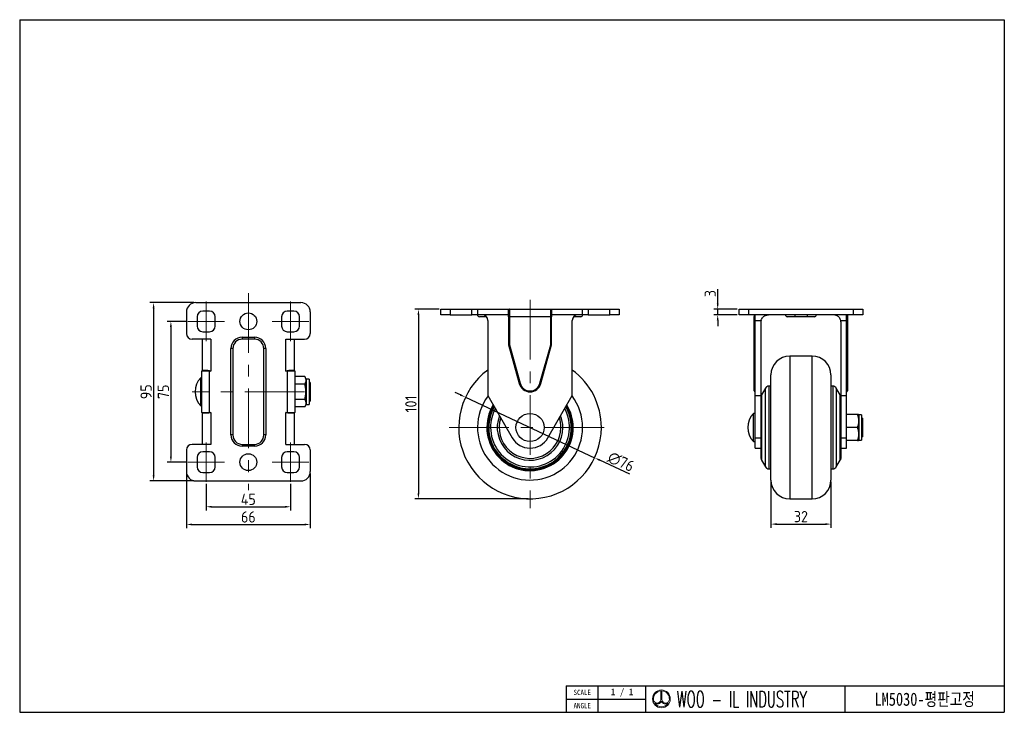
# Model space of a CAD drawing. Header units: millimetres. Extents: x 5086 to 5611, y -788 to -419.
import ezdxf
from ezdxf.enums import TextEntityAlignment as Align

# ---------------------------------------------------------------- set-up
doc = ezdxf.new("R2010")
doc.units = ezdxf.units.MM
doc.header["$LTSCALE"] = 0.5
doc.header["$PDMODE"] = 3
doc.linetypes.add('CENTERX2', pattern=[101.6, 63.5, -12.7, 12.7, -12.7])
for name, color, linetype, lineweight in [('문자선', 2, 'Continuous', 15), ('외형선', 3, 'Continuous', 30), ('중심선', 1, 'CENTERX2', 15), ('치수선', 1, 'Continuous', 15)]:
    doc.layers.add(name, color=color, linetype=linetype, lineweight=lineweight)
doc.styles.add('ROMAND', font='romand')
doc.styles.get("Standard").update_dxf_attribs({"font": 'isocp.shx', "bigfont": 'whgtxt.shx'})
doc.styles.add('STYLE1', font='txt')
doc.dimstyles.new('김형준', dxfattribs={"dimtxt": 6, "dimasz": 3, "dimexe": 2, "dimexo": 1, "dimgap": 1, "dimtad": 1, "dimdsep": 46, "dimtxsty": 'Standard', "dimcen": 0, "dimclrd": 1, "dimclre": 1, "dimclrt": 2, "dimadec": 0, "dimazin": 0, "dimtfac": 1, "dimtmove": 0, "dimatfit": 3, "dimfxl": 0, "dimarcsym": 0})

# ---------------------------------------------------------------- blocks, each defined once
blk = doc.blocks.new('*D111')
at = {"layer": 'Defpoints', "color": 0}
for p in [(5175.59, -579.48), (5166.62, -654.48), (5175.59, -654.48)]:
    blk.add_point(p, dxfattribs=at)
at = {"layer": '치수선', "color": 1, "lineweight": -2}
for p, q in [((5174.59, -579.48), (5164.62, -579.48)), ((5166.62, -582.48), (5166.62, -651.48)), ((5174.59, -654.48), (5164.62, -654.48))]:
    blk.add_line(p, q, dxfattribs=at)
at = {"layer": '치수선', "color": 1}
for points in [[(5166.12, -582.48), (5167.12, -582.48), (5166.62, -579.48)], [(5166.12, -651.48), (5167.12, -651.48), (5166.62, -654.48)]]:
    blk.add_solid(points, dxfattribs=at)
at = {"layer": '치수선', "color": 2, "insert": (5162.62, -616.98), "char_height": 6, "attachment_point": 5, "rotation": 90}
blk.add_mtext('75', dxfattribs=at)
blk = doc.blocks.new('*D112')
at = {"layer": 'Defpoints', "color": 0}
for p in [(5179.89, -569.48), (5157.41, -664.48), (5179.89, -664.48)]:
    blk.add_point(p, dxfattribs=at)
at = {"layer": '치수선', "color": 1, "lineweight": -2}
for p, q in [((5178.89, -569.48), (5155.41, -569.48)), ((5157.41, -572.48), (5157.41, -661.48)), ((5178.89, -664.48), (5155.41, -664.48))]:
    blk.add_line(p, q, dxfattribs=at)
at = {"layer": '치수선', "color": 1}
for points in [[(5156.91, -572.48), (5157.91, -572.48), (5157.41, -569.48)], [(5156.91, -661.48), (5157.91, -661.48), (5157.41, -664.48)]]:
    blk.add_solid(points, dxfattribs=at)
at = {"layer": '치수선', "color": 2, "insert": (5153.41, -616.98), "char_height": 6, "attachment_point": 5, "rotation": 90}
blk.add_mtext('95', dxfattribs=at)
blk = doc.blocks.new('*D113')
at = {"layer": 'Defpoints', "color": 0}
for p in [(5185.39, -664.98), (5230.39, -664.98), (5230.39, -678.24)]:
    blk.add_point(p, dxfattribs=at)
at = {"layer": '치수선', "color": 1, "lineweight": -2}
for p, q in [((5185.39, -665.98), (5185.39, -680.24)), ((5230.39, -665.98), (5230.39, -680.24)), ((5188.39, -678.24), (5227.39, -678.24))]:
    blk.add_line(p, q, dxfattribs=at)
at = {"layer": '치수선', "color": 1}
for points in [[(5188.39, -677.74), (5188.39, -678.74), (5185.39, -678.24)], [(5227.39, -677.74), (5227.39, -678.74), (5230.39, -678.24)]]:
    blk.add_solid(points, dxfattribs=at)
at = {"layer": '치수선', "color": 2, "insert": (5207.89, -674.24), "char_height": 6, "attachment_point": 5}
blk.add_mtext('45', dxfattribs=at)
blk = doc.blocks.new('*D114')
at = {"layer": 'Defpoints', "color": 0}
for p in [(5174.89, -659.48), (5240.89, -659.48), (5240.89, -687.67)]:
    blk.add_point(p, dxfattribs=at)
at = {"layer": '치수선', "color": 1, "lineweight": -2}
for p, q in [((5174.89, -660.48), (5174.89, -689.67)), ((5240.89, -660.48), (5240.89, -689.67)), ((5177.89, -687.67), (5237.89, -687.67))]:
    blk.add_line(p, q, dxfattribs=at)
at = {"layer": '치수선', "color": 1}
for points in [[(5177.89, -687.17), (5177.89, -688.17), (5174.89, -687.67)], [(5237.89, -687.17), (5237.89, -688.17), (5240.89, -687.67)]]:
    blk.add_solid(points, dxfattribs=at)
at = {"layer": '치수선', "color": 2, "insert": (5207.89, -683.67), "char_height": 6, "attachment_point": 5}
blk.add_mtext('66', dxfattribs=at)
blk = doc.blocks.new('*D115')
at = {"layer": 'Defpoints', "color": 0}
for p in [(5323.56, -619.89), (5392.38, -652.13)]:
    blk.add_point(p, dxfattribs=at)
at = {"layer": '치수선', "color": 1, "lineweight": -2}
for p, q in [((5320.84, -618.62), (5318.13, -617.35)), ((5323.56, -619.89), (5392.38, -652.13)), ((5411.19, -660.94), (5395.1, -653.41))]:
    blk.add_line(p, q, dxfattribs=at)
at = {"layer": '치수선', "color": 1}
for points in [[(5321.06, -618.17), (5320.63, -619.07), (5323.56, -619.89)], [(5395.31, -652.95), (5394.89, -653.86), (5392.38, -652.13)]]:
    blk.add_solid(points, dxfattribs=at)
at = {"layer": '치수선', "color": 2, "insert": (5406.41, -654.29), "char_height": 6, "attachment_point": 5, "rotation": 334.8987}
blk.add_mtext('∅76', dxfattribs=at)
blk = doc.blocks.new('*D116')
at = {"layer": 'Defpoints', "color": 0}
for p in [(5310.47, -573.01), (5298.51, -674.01), (5357.97, -674.01)]:
    blk.add_point(p, dxfattribs=at)
at = {"layer": '치수선', "color": 1, "lineweight": -2}
for p, q in [((5309.47, -573.01), (5296.51, -573.01)), ((5298.51, -576.01), (5298.51, -671.01)), ((5356.97, -674.01), (5296.51, -674.01))]:
    blk.add_line(p, q, dxfattribs=at)
at = {"layer": '치수선', "color": 1}
for points in [[(5298.01, -576.01), (5299.01, -576.01), (5298.51, -573.01)], [(5298.01, -671.01), (5299.01, -671.01), (5298.51, -674.01)]]:
    blk.add_solid(points, dxfattribs=at)
at = {"layer": '치수선', "color": 2, "insert": (5294.51, -623.51), "char_height": 6, "attachment_point": 5, "rotation": 90}
blk.add_mtext('101', dxfattribs=at)
blk = doc.blocks.new('*D117')
at = {"layer": 'Defpoints', "color": 0}
for p in [(5486.31, -664.01), (5518.31, -664.01), (5518.31, -687.47)]:
    blk.add_point(p, dxfattribs=at)
at = {"layer": '치수선', "color": 1, "lineweight": -2}
for p, q in [((5486.31, -665.01), (5486.31, -689.47)), ((5518.31, -665.01), (5518.31, -689.47)), ((5489.31, -687.47), (5515.31, -687.47))]:
    blk.add_line(p, q, dxfattribs=at)
at = {"layer": '치수선', "color": 1}
for points in [[(5489.31, -686.97), (5489.31, -687.97), (5486.31, -687.47)], [(5515.31, -686.97), (5515.31, -687.97), (5518.31, -687.47)]]:
    blk.add_solid(points, dxfattribs=at)
at = {"layer": '치수선', "color": 2, "insert": (5502.31, -683.47), "char_height": 6, "attachment_point": 5}
blk.add_mtext('32', dxfattribs=at)
blk = doc.blocks.new('*D118')
at = {"layer": 'Defpoints', "color": 0}
for p in [(5457.96, -573.01), (5469.31, -573.01), (5469.31, -576.01)]:
    blk.add_point(p, dxfattribs=at)
at = {"layer": '치수선', "color": 1, "lineweight": -2}
for p, q in [((5457.96, -570.01), (5457.96, -562.36)), ((5468.31, -573.01), (5455.96, -573.01)), ((5468.31, -576.01), (5455.96, -576.01)), ((5457.96, -576.01), (5457.96, -573.01)), ((5457.96, -579.01), (5457.96, -582.01))]:
    blk.add_line(p, q, dxfattribs=at)
at = {"layer": '치수선', "color": 1}
for points in [[(5457.46, -570.01), (5458.46, -570.01), (5457.96, -573.01)], [(5457.46, -579.01), (5458.46, -579.01), (5457.96, -576.01)]]:
    blk.add_solid(points, dxfattribs=at)
at = {"layer": '치수선', "color": 2, "insert": (5453.96, -564.69), "char_height": 6, "attachment_point": 5, "rotation": 90}
blk.add_mtext('3', dxfattribs=at)

msp = doc.modelspace()

# ---------------------------------------------------------------- linework, layer by layer
at = {"layer": '문자선'}
for p, q in [((5427.671, -776.347), (5427.671, -781.131)), ((5428.271, -776.347), (5428.271, -781.131))]:
    msp.add_line(p, q, dxfattribs=at)
msp.add_circle((5427.971, -780.573), 4.737, dxfattribs=at)
for centre, radius, start, end in [((5427.971, -780.573), 4.237, 94.06022, 186.47617), ((5427.971, -780.573), 4.237, 354.42923, 85.93978), ((5425.722, -780.81), 1.975, 186.99448, 350.66332), ((5430.22, -780.81), 1.975, 189.33668, 354.94755), ((5425.722, -780.81), 2.475, 239.21397, 335.31719), ((5427.971, -780.573), 4.237, 213.91245, 326.08755), ((5430.22, -780.81), 2.475, 204.68281, 300.78603)]:
    msp.add_arc(centre, radius, start, end, dxfattribs=at)
at = {"layer": '외형선'}
for p, q in [((5086.06, -418.792), (5610.66, -418.792)), ((5086.06, -418.792), (5086.06, -787.721)), ((5086.06, -418.792), (5086.06, -787.721)), ((5610.66, -418.792), (5610.66, -787.721)), ((5179.886, -569.484), (5235.886, -569.484)), ((5174.886, -574.484), (5174.886, -585.984)), ((5180.586, -576.984), (5180.586, -581.984)), ((5187.186, -573.984), (5183.586, -573.984)), ((5190.186, -581.984), (5190.186, -576.984)), ((5225.586, -576.984), (5225.586, -581.984)), ((5232.186, -573.984), (5228.586, -573.984)), ((5235.186, -581.984), (5235.186, -576.984)), ((5240.886, -574.484), (5240.886, -585.984)), ((5310.471, -576.013), (5310.471, -573.013)), ((5310.471, -573.013), (5315.471, -573.013)), ((5315.471, -576.013), (5310.471, -576.013)), ((5315.471, -573.013), (5315.471, -576.013)), ((5315.471, -573.013), (5326.971, -573.013)), ((5315.471, -576.013), (5326.971, -576.013)), ((5326.971, -576.013), (5326.971, -573.013)), ((5326.971, -573.013), (5329.971, -573.013)), ((5329.971, -576.013), (5326.971, -576.013)), ((5329.971, -573.013), (5329.971, -576.013)), ((5329.971, -573.013), (5346.971, -573.013)), ((5346.56, -576.013), (5329.971, -576.013)), ((5334.689, -577.013), (5330.971, -577.013)), ((5346.471, -577.013), (5346.471, -592.013)), ((5346.471, -577.013), (5346.971, -577.013)), ((5346.971, -573.013), (5346.971, -577.013)), ((5346.971, -573.013), (5368.971, -573.013)), ((5346.971, -577.013), (5346.971, -591.945)), ((5368.971, -577.013), (5346.971, -577.013)), ((5368.971, -577.013), (5368.971, -573.013)), ((5368.971, -573.013), (5385.971, -573.013)), ((5368.971, -591.945), (5368.971, -577.013)), ((5369.471, -577.013), (5368.971, -577.013)), ((5385.971, -576.013), (5369.382, -576.013)), ((5369.471, -592.013), (5369.471, -577.013)), ((5384.971, -577.013), (5381.235, -577.013)), ((5385.971, -576.013), (5385.971, -573.013)), ((5385.971, -573.013), (5388.971, -573.013)), ((5388.971, -576.013), (5385.971, -576.013)), ((5388.971, -573.013), (5388.971, -576.013)), ((5388.971, -573.013), (5400.471, -573.013)), ((5388.971, -576.013), (5400.471, -576.013)), ((5400.471, -576.013), (5400.471, -573.013)), ((5400.471, -573.013), (5405.471, -573.013)), ((5405.471, -576.013), (5400.471, -576.013)), ((5405.471, -573.013), (5405.471, -576.013)), ((5469.306, -576.013), (5469.306, -573.013)), ((5469.306, -573.013), (5474.306, -573.013)), ((5474.306, -576.013), (5469.306, -576.013)), ((5474.306, -573.013), (5474.306, -576.013)), ((5474.306, -573.013), (5530.306, -573.013)), ((5530.306, -576.013), (5474.306, -576.013)), ((5477.956, -577.013), (5477.456, -577.013)), ((5477.456, -591.945), (5477.456, -577.013)), ((5477.956, -579.013), (5477.956, -576.013)), ((5499.056, -577.013), (5495.056, -577.013)), ((5499.056, -576.013), (5499.056, -577.013)), ((5505.556, -577.013), (5499.056, -577.013)), ((5505.556, -576.013), (5505.556, -577.013)), ((5509.556, -577.013), (5505.556, -577.013)), ((5526.656, -579.013), (5526.656, -576.013)), ((5527.156, -577.013), (5526.656, -577.013)), ((5527.156, -577.013), (5527.156, -591.945)), ((5530.306, -576.013), (5530.306, -573.013)), ((5530.306, -573.013), (5535.306, -573.013)), ((5535.306, -576.013), (5530.306, -576.013)), ((5535.306, -573.013), (5535.306, -576.013)), ((5335.471, -579.013), (5335.471, -619.013)), ((5380.471, -619.013), (5380.471, -579.013)), ((5477.956, -579.013), (5481.083, -579.013)), ((5477.956, -619.013), (5477.956, -579.013)), ((5480.956, -580.013), (5480.956, -619.013)), ((5523.529, -579.013), (5526.656, -579.013)), ((5523.656, -619.013), (5523.656, -580.013)), ((5526.656, -619.013), (5526.656, -579.013)), ((5183.586, -584.984), (5187.186, -584.984)), ((5228.586, -584.984), (5232.186, -584.984)), ((5187.968, -588.984), (5177.886, -588.984)), ((5183.386, -605.573), (5183.386, -588.984)), ((5187.968, -588.984), (5187.968, -605.984)), ((5204.636, -587.984), (5211.136, -587.984)), ((5204.636, -587.984), (5204.636, -588.984)), ((5211.136, -588.984), (5204.636, -588.984)), ((5211.136, -587.984), (5211.136, -588.984)), ((5227.803, -588.984), (5237.886, -588.984)), ((5227.803, -605.984), (5227.803, -588.984)), ((5232.386, -588.984), (5232.386, -605.573)), ((5346.471, -592.013), (5346.971, -591.945)), ((5346.471, -592.013), (5352.19, -612.618)), ((5346.971, -591.945), (5352.672, -612.484)), ((5363.271, -612.484), (5368.971, -591.945)), ((5363.753, -612.618), (5369.471, -592.013)), ((5369.471, -592.013), (5368.971, -591.945)), ((5477.456, -612.484), (5477.456, -591.945)), ((5527.156, -591.945), (5526.656, -591.945)), ((5527.156, -591.945), (5527.156, -612.484)), ((5198.636, -639.984), (5198.636, -593.984)), ((5199.636, -593.984), (5198.636, -593.984)), ((5199.636, -593.984), (5199.636, -639.984)), ((5217.136, -593.984), (5216.136, -593.984)), ((5216.136, -639.984), (5216.136, -593.984)), ((5217.136, -593.984), (5217.136, -639.984)), ((5508.306, -598.013), (5496.306, -598.013)), ((5496.306, -598.013), (5496.306, -636.013)), ((5508.306, -636.013), (5508.306, -598.013)), ((5187.036, -605.984), (5183.036, -605.984)), ((5183.036, -627.984), (5183.036, -605.984)), ((5187.036, -605.701), (5187.036, -605.984)), ((5187.036, -605.984), (5187.036, -627.984)), ((5187.968, -605.984), (5187.036, -605.984)), ((5228.736, -605.984), (5227.803, -605.984)), ((5228.736, -605.984), (5228.736, -605.701)), ((5228.736, -627.984), (5228.736, -605.984)), ((5232.736, -605.984), (5228.736, -605.984)), ((5232.736, -605.984), (5232.736, -627.984)), ((5486.306, -636.013), (5486.306, -608.013)), ((5518.306, -608.013), (5518.306, -636.013)), ((5183.036, -609.484), (5182.536, -609.484)), ((5182.536, -616.984), (5182.536, -609.484)), ((5237.966, -608.901), (5232.736, -608.901)), ((5237.966, -612.943), (5232.736, -612.943)), ((5238.736, -610.234), (5237.966, -608.901)), ((5240.236, -610.234), (5238.736, -610.234)), ((5238.736, -610.234), (5238.736, -623.734)), ((5240.236, -610.234), (5240.236, -623.734)), ((5240.736, -611.984), (5240.236, -611.984)), ((5240.736, -611.984), (5240.736, -621.984)), ((5352.19, -612.618), (5352.672, -612.484)), ((5363.753, -612.618), (5363.271, -612.484)), ((5477.456, -616.513), (5477.456, -612.484)), ((5527.156, -612.484), (5527.156, -616.513)), ((5182.536, -624.484), (5182.536, -616.984)), ((5335.471, -619.013), (5348.442, -641.508)), ((5367.501, -641.508), (5380.471, -619.013)), ((5477.956, -619.013), (5480.956, -619.013)), ((5477.956, -641.508), (5477.956, -619.013)), ((5480.956, -619.013), (5480.956, -641.508)), ((5483.473, -614.984), (5481.341, -618.538)), ((5481.341, -618.538), (5481.341, -636.013)), ((5483.473, -657.042), (5483.473, -614.984)), ((5486.306, -614.013), (5485.188, -614.013)), ((5485.188, -614.013), (5485.188, -636.013)), ((5519.423, -614.013), (5518.306, -614.013)), ((5519.423, -658.013), (5519.423, -614.013)), ((5523.271, -618.538), (5521.138, -614.984)), ((5521.138, -614.984), (5521.138, -636.013)), ((5523.271, -636.013), (5523.271, -618.538)), ((5523.656, -619.013), (5526.656, -619.013)), ((5523.656, -641.508), (5523.656, -619.013)), ((5526.656, -641.508), (5526.656, -619.013)), ((5237.966, -621.026), (5232.736, -621.026)), ((5237.966, -625.067), (5238.736, -623.734)), ((5238.736, -623.734), (5240.236, -623.734)), ((5240.236, -621.984), (5240.736, -621.984)), ((5481.056, -636.013), (5481.056, -619.567)), ((5523.556, -619.567), (5523.556, -636.013)), ((5182.536, -624.484), (5183.036, -624.484)), ((5183.036, -627.984), (5187.036, -627.984)), ((5183.386, -644.984), (5183.386, -628.395)), ((5187.036, -627.984), (5187.968, -627.984)), ((5187.036, -628.267), (5187.036, -627.984)), ((5187.968, -627.984), (5187.968, -644.984)), ((5227.803, -627.984), (5228.736, -627.984)), ((5227.803, -644.984), (5227.803, -627.984)), ((5228.736, -627.984), (5228.736, -628.267)), ((5228.736, -627.984), (5232.736, -627.984)), ((5232.386, -628.395), (5232.386, -644.984)), ((5237.966, -625.067), (5232.736, -625.067)), ((5477.956, -628.513), (5476.956, -628.513)), ((5476.956, -643.513), (5476.956, -628.513)), ((5532.386, -629.013), (5526.656, -629.013)), ((5533.156, -629.263), (5533.011, -629.013)), ((5534.656, -629.263), (5533.156, -629.263)), ((5533.156, -629.263), (5533.156, -642.763)), ((5534.656, -629.263), (5534.656, -642.763)), ((5481.056, -631.013), (5480.956, -631.013)), ((5523.656, -631.013), (5523.556, -631.013)), ((5535.156, -631.013), (5534.656, -631.013)), ((5535.156, -631.013), (5535.156, -641.013)), ((5199.636, -639.984), (5198.636, -639.984)), ((5217.136, -639.984), (5216.136, -639.984)), ((5481.056, -652.459), (5481.056, -636.013)), ((5481.341, -636.013), (5481.341, -653.488)), ((5485.188, -636.013), (5485.188, -658.013)), ((5486.306, -664.013), (5486.306, -636.013)), ((5496.306, -636.013), (5496.306, -674.013)), ((5508.306, -674.013), (5508.306, -636.013)), ((5518.306, -636.013), (5518.306, -664.013)), ((5521.138, -636.013), (5521.138, -657.042)), ((5523.271, -653.488), (5523.271, -636.013)), ((5523.556, -636.013), (5523.556, -652.459)), ((5532.386, -636.013), (5526.656, -636.013)), ((5187.968, -644.984), (5177.886, -644.984)), ((5204.636, -644.984), (5211.136, -644.984)), ((5204.636, -644.984), (5204.636, -645.984)), ((5211.136, -644.984), (5211.136, -645.984)), ((5227.803, -644.984), (5237.886, -644.984)), ((5476.956, -643.513), (5477.956, -643.513)), ((5477.956, -641.508), (5480.956, -641.508)), ((5477.956, -647.013), (5477.956, -641.508)), ((5480.956, -641.013), (5481.056, -641.013)), ((5480.956, -641.508), (5480.956, -647.013)), ((5523.556, -641.013), (5523.656, -641.013)), ((5523.656, -641.508), (5526.656, -641.508)), ((5523.656, -647.013), (5523.656, -641.508)), ((5526.656, -647.013), (5526.656, -641.508)), ((5532.386, -643.013), (5526.656, -643.013)), ((5533.011, -643.013), (5533.156, -642.763)), ((5533.156, -642.763), (5534.656, -642.763)), ((5534.656, -641.013), (5535.156, -641.013)), ((5174.886, -647.984), (5174.886, -659.484)), ((5187.186, -648.984), (5183.586, -648.984)), ((5211.136, -645.984), (5204.636, -645.984)), ((5232.186, -648.984), (5228.586, -648.984)), ((5240.886, -647.984), (5240.886, -659.484)), ((5477.956, -647.013), (5480.956, -647.013)), ((5523.656, -647.013), (5526.656, -647.013)), ((5180.586, -651.984), (5180.586, -656.984)), ((5190.186, -656.984), (5190.186, -651.984)), ((5225.586, -651.984), (5225.586, -656.984)), ((5235.186, -656.984), (5235.186, -651.984)), ((5481.341, -653.488), (5483.473, -657.042)), ((5521.138, -657.042), (5523.271, -653.488)), ((5183.586, -659.984), (5187.186, -659.984)), ((5228.586, -659.984), (5232.186, -659.984)), ((5485.188, -658.013), (5486.306, -658.013)), ((5518.306, -658.013), (5519.423, -658.013)), ((5179.886, -664.484), (5235.886, -664.484)), ((5496.306, -674.013), (5508.306, -674.013)), ((5377.303, -773.578), (5419.731, -773.578)), ((5377.303, -773.578), (5377.303, -787.721)), ((5394.274, -787.721), (5394.274, -773.578)), ((5419.731, -787.721), (5419.731, -773.578)), ((5419.731, -773.578), (5610.66, -773.578)), ((5419.731, -787.721), (5419.731, -773.578)), ((5419.731, -787.721), (5419.731, -773.578)), ((5525.803, -787.721), (5525.803, -773.578)), ((5377.303, -780.649), (5419.731, -780.649)), ((5086.06, -787.721), (5610.66, -787.721)), ((5377.303, -787.721), (5419.731, -787.721))]:
    msp.add_line(p, q, dxfattribs=at)
at = {"layer": '외형선', "flags": 128}
for points in [[(5477.456, -577.013), (5477.516, -576.319), (5477.583, -576.013)], [(5527.029, -576.013), (5527.095, -576.319), (5527.156, -577.013)]]:
    msp.add_lwpolyline(points, dxfattribs=at)
at = {"layer": '외형선'}
for centre, radius in [((5207.886, -579.484), 4.5), ((5357.971, -636.013), 7.5), ((5207.886, -654.484), 4.5)]:
    msp.add_circle(centre, radius, dxfattribs=at)
for centre, radius, start, end in [((5179.886, -574.484), 5, 90, 180), ((5235.886, -574.484), 5, 0, 90), ((5183.586, -576.984), 3, 90, 180), ((5187.186, -576.984), 3, 0, 90), ((5228.586, -576.984), 3, 90, 180), ((5232.186, -576.984), 3, 0, 90), ((5330.971, -576.013), 1, 180, 270), ((5332.471, -579.013), 3, 0, 90), ((5346.971, -573.513), 0.5, 90, 124.46006), ((5368.971, -573.513), 0.5, 55.53994, 90), ((5383.471, -579.013), 3, 90, 180), ((5384.971, -576.013), 1, 270, 0), ((5495.056, -576.013), 1, 180, 270), ((5509.556, -576.013), 1, 270, 0), ((5183.586, -581.984), 3, 180, 270), ((5187.186, -581.984), 3, 270, 0), ((5228.586, -581.984), 3, 180, 270), ((5232.186, -581.984), 3, 270, 0), ((5484.956, -580.013), 4, 165.52249, 180), ((5519.656, -580.013), 4, 0, 14.47751), ((5177.886, -585.984), 3, 180, 270), ((5237.886, -585.984), 3, 270, 0), ((5204.636, -593.984), 6, 90, 180), ((5204.636, -593.984), 5, 90, 180), ((5211.136, -593.984), 6, 0, 90), ((5211.136, -593.984), 5, 0, 90), ((5526.772, -591.511), 0.579, 258.44571, 311.49863), ((5496.306, -608.013), 10, 90, 180), ((5508.306, -608.013), 10, 0, 90), ((5183.536, -605.984), 0.5, 107.4576, 180), ((5232.236, -605.984), 0.5, 0, 72.5424), ((5357.971, -636.013), 38, 126.30655, 0), ((5357.971, -636.013), 38, 0, 53.69345), ((5190.411, -616.984), 10.875, 136.39718, 223.60282), ((5357.971, -611.013), 6, 195.51131, 344.48869), ((5357.971, -611.013), 5.5, 195.51131, 344.48869), ((5477.84, -612.05), 0.579, 228.50137, 281.55429), ((5526.772, -612.05), 0.579, 258.44571, 311.49863), ((5477.956, -616.513), 0.5, 180, 270), ((5483.056, -619.567), 2, 149.03624, 180), ((5485.188, -616.013), 2, 90, 149.03624), ((5519.423, -616.013), 2, 30.96376, 90), ((5521.556, -619.567), 2, 0, 30.96376), ((5526.656, -616.513), 0.5, 270, 0), ((5357.971, -636.013), 28, 143.10056, 0), ((5357.971, -636.013), 23, 148.54004, 0), ((5357.971, -636.013), 23, 0, 31.45996), ((5357.971, -636.013), 28, 0, 36.89944), ((5183.536, -627.984), 0.5, 180, 252.5424), ((5232.236, -627.984), 0.5, 287.4576, 0), ((5357.971, -636.013), 22.494, 149.24481, 0), ((5357.971, -636.013), 22, 149.96817, 0), ((5357.971, -636.013), 21.029, 180, 28.49226), ((5357.971, -636.013), 21.029, 151.50774, 180), ((5357.971, -636.013), 22, 0, 30.03183), ((5357.971, -636.013), 22.494, 0, 30.75519), ((5484.831, -636.013), 10.875, 136.39718, 223.60282), ((5357.971, -636.013), 17.475, 158.97918, 0), ((5357.971, -636.013), 16.446, 161.94687, 0), ((5357.971, -636.013), 16.446, 0, 18.05313), ((5357.971, -636.013), 17.475, 0, 21.02082), ((5204.636, -639.984), 6, 180, 270), ((5204.636, -639.984), 5, 180, 270), ((5211.136, -639.984), 6, 270, 0), ((5211.136, -639.984), 5, 270, 0), ((5177.886, -647.984), 3, 90, 180), ((5237.886, -647.984), 3, 0, 90), ((5357.971, -636.013), 11, 209.96817, 330.03183), ((5183.586, -651.984), 3, 90, 180), ((5187.186, -651.984), 3, 0, 90), ((5228.586, -651.984), 3, 90, 180), ((5232.186, -651.984), 3, 0, 90), ((5483.056, -652.459), 2, 180, 210.96376), ((5521.556, -652.459), 2, 329.03624, 0), ((5179.886, -659.484), 5, 180, 270), ((5183.586, -656.984), 3, 180, 270), ((5187.186, -656.984), 3, 270, 0), ((5228.586, -656.984), 3, 180, 270), ((5232.186, -656.984), 3, 270, 0), ((5235.886, -659.484), 5, 270, 0), ((5485.188, -656.013), 2, 210.96376, 270), ((5519.423, -656.013), 2, 270, 329.03624), ((5496.306, -664.013), 10, 180, 270), ((5508.306, -664.013), 10, 270, 0)]:
    msp.add_arc(centre, radius, start, end, dxfattribs=at)
msp.add_ellipse((5477.956, -591.945), major_axis=(0.5, 0), ratio=0.1361946, start_param=3.1415927, end_param=4.712389, dxfattribs=at)
for points, knots in [([(5346.471, -577.013), (5346.471, -576.846), (5346.471, -576.68), (5346.474, -576.346), (5346.478, -576.18), (5346.491, -576.013)], [0, 0, 0, 0, 0.5, 0.5, 1, 1, 1, 1]), ([(5346.56, -576.013), (5346.54, -575.827), (5346.527, -575.646), (5346.507, -575.295), (5346.501, -575.125), (5346.489, -574.642), (5346.487, -574.354), (5346.492, -573.975), (5346.496, -573.857), (5346.506, -573.645), (5346.514, -573.551), (5346.538, -573.383), (5346.554, -573.31), (5346.603, -573.187), (5346.635, -573.138), (5346.688, -573.101)], [0, 0, 0, 0, 0.125, 0.125, 0.25, 0.25, 0.5, 0.5, 0.625, 0.625, 0.75, 0.75, 0.875, 0.875, 1, 1, 1, 1]), ([(5369.254, -573.101), (5369.308, -573.138), (5369.339, -573.187), (5369.388, -573.309), (5369.404, -573.382), (5369.428, -573.55), (5369.436, -573.647), (5369.447, -573.859), (5369.45, -573.975), (5369.453, -574.228), (5369.454, -574.366), (5369.452, -574.655), (5369.45, -574.808), (5369.441, -575.128), (5369.435, -575.295), (5369.416, -575.644), (5369.403, -575.827), (5369.382, -576.013)], [0, 0, 0, 0, 0.125, 0.125, 0.25, 0.25, 0.375, 0.375, 0.5, 0.5, 0.625, 0.625, 0.75, 0.75, 0.875, 0.875, 1, 1, 1, 1]), ([(5369.451, -576.013), (5369.465, -576.179), (5369.468, -576.346), (5369.472, -576.679), (5369.471, -576.846), (5369.471, -577.013)], [0, 0, 0, 0, 0.5, 0.5, 1, 1, 1, 1]), ([(5481.083, -579.013), (5481.148, -578.76), (5481.236, -578.52), (5481.399, -578.179), (5481.458, -578.068), (5481.585, -577.856), (5481.652, -577.755), (5481.863, -577.465), (5482.019, -577.288), (5482.343, -576.976), (5482.512, -576.839), (5482.864, -576.597), (5483.047, -576.492), (5483.417, -576.315), (5483.604, -576.243), (5483.983, -576.128), (5484.175, -576.085), (5484.564, -576.028), (5484.761, -576.013), (5484.956, -576.013)], [0, 0, 0, 0, 0.125, 0.125, 0.1875, 0.1875, 0.25, 0.25, 0.375, 0.375, 0.5, 0.5, 0.625, 0.625, 0.75, 0.75, 0.875, 0.875, 1, 1, 1, 1]), ([(5523.529, -579.013), (5523.463, -578.76), (5523.375, -578.52), (5523.212, -578.179), (5523.153, -578.068), (5523.026, -577.856), (5522.959, -577.755), (5522.748, -577.465), (5522.593, -577.288), (5522.269, -576.976), (5522.099, -576.839), (5521.747, -576.597), (5521.564, -576.492), (5521.194, -576.315), (5521.007, -576.243), (5520.628, -576.128), (5520.436, -576.085), (5520.048, -576.028), (5519.85, -576.013), (5519.656, -576.013)], [0, 0, 0, 0, 0.125, 0.125, 0.1875, 0.1875, 0.25, 0.25, 0.375, 0.375, 0.5, 0.5, 0.625, 0.625, 0.75, 0.75, 0.875, 0.875, 1, 1, 1, 1]), ([(5183.386, -605.573), (5183.467, -605.553), (5183.56, -605.54), (5183.767, -605.52), (5183.882, -605.514), (5184.253, -605.502), (5184.536, -605.5), (5185.013, -605.506), (5185.181, -605.509), (5185.527, -605.52), (5185.705, -605.527), (5186.071, -605.551), (5186.259, -605.567), (5186.645, -605.616), (5186.842, -605.648), (5187.036, -605.701)], [0, 0, 0, 0, 0.125, 0.125, 0.25, 0.25, 0.5, 0.5, 0.625, 0.625, 0.75, 0.75, 0.875, 0.875, 1, 1, 1, 1]), ([(5228.736, -605.701), (5228.93, -605.648), (5229.126, -605.616), (5229.509, -605.567), (5229.698, -605.551), (5230.067, -605.527), (5230.248, -605.519), (5230.593, -605.509), (5230.759, -605.506), (5231.077, -605.502), (5231.229, -605.502), (5231.514, -605.504), (5231.646, -605.506), (5231.892, -605.514), (5232.005, -605.52), (5232.211, -605.54), (5232.304, -605.553), (5232.386, -605.573)], [0, 0, 0, 0, 0.125, 0.125, 0.25, 0.25, 0.375, 0.375, 0.5, 0.5, 0.625, 0.625, 0.75, 0.75, 0.875, 0.875, 1, 1, 1, 1]), ([(5237.966, -608.901), (5238.157, -609.231), (5238.314, -609.564), (5238.531, -610.235), (5238.591, -610.575), (5238.592, -611.09), (5238.577, -611.263), (5238.52, -611.604), (5238.478, -611.774), (5238.314, -612.279), (5238.157, -612.612), (5237.966, -612.943)], [0, 0, 0, 0, 0.25, 0.25, 0.5, 0.5, 0.625, 0.625, 0.75, 0.75, 1, 1, 1, 1]), ([(5237.966, -621.026), (5238.156, -620.368), (5238.315, -619.695), (5238.533, -618.345), (5238.592, -617.666), (5238.591, -616.3), (5238.531, -615.607), (5238.312, -614.258), (5238.155, -613.596), (5237.966, -612.943)], [0, 0, 0, 0, 0.25, 0.25, 0.5, 0.5, 0.75, 0.75, 1, 1, 1, 1]), ([(5237.966, -621.026), (5238.157, -621.356), (5238.314, -621.688), (5238.531, -622.36), (5238.591, -622.699), (5238.592, -623.214), (5238.577, -623.387), (5238.52, -623.728), (5238.478, -623.898), (5238.314, -624.404), (5238.157, -624.737), (5237.966, -625.067)], [0, 0, 0, 0, 0.25, 0.25, 0.5, 0.5, 0.625, 0.625, 0.75, 0.75, 1, 1, 1, 1]), ([(5187.036, -628.267), (5186.842, -628.321), (5186.645, -628.352), (5186.262, -628.401), (5186.074, -628.417), (5185.705, -628.441), (5185.524, -628.449), (5185.178, -628.46), (5185.012, -628.463), (5184.695, -628.466), (5184.543, -628.467), (5184.258, -628.465), (5184.126, -628.463), (5183.88, -628.454), (5183.767, -628.448), (5183.561, -628.429), (5183.467, -628.416), (5183.386, -628.395)], [0, 0, 0, 0, 0.125, 0.125, 0.25, 0.25, 0.375, 0.375, 0.5, 0.5, 0.625, 0.625, 0.75, 0.75, 0.875, 0.875, 1, 1, 1, 1]), ([(5232.386, -628.395), (5232.304, -628.416), (5232.212, -628.429), (5232.005, -628.448), (5231.89, -628.455), (5231.518, -628.467), (5231.235, -628.468), (5230.758, -628.463), (5230.59, -628.46), (5230.245, -628.449), (5230.067, -628.441), (5229.701, -628.417), (5229.513, -628.402), (5229.127, -628.352), (5228.93, -628.321), (5228.736, -628.267)], [0, 0, 0, 0, 0.125, 0.125, 0.25, 0.25, 0.5, 0.5, 0.625, 0.625, 0.75, 0.75, 0.875, 0.875, 1, 1, 1, 1]), ([(5532.386, -629.013), (5532.577, -629.585), (5532.734, -630.16), (5532.951, -631.324), (5533.011, -631.911), (5533.011, -632.804), (5532.997, -633.103), (5532.94, -633.694), (5532.898, -633.988), (5532.734, -634.864), (5532.577, -635.441), (5532.386, -636.013)], [0, 0, 0, 0, 0.25, 0.25, 0.5, 0.5, 0.625, 0.625, 0.75, 0.75, 1, 1, 1, 1]), ([(5532.968, -629.013), (5532.977, -629.013), (5533.005, -629.013), (5532.746, -629.013), (5532.475, -629.013), (5532.386, -629.013)], [0, 0, 0, 0, 0.236189, 0.7490759, 1, 1, 1, 1]), ([(5532.386, -636.013), (5532.577, -636.585), (5532.734, -637.16), (5532.951, -638.324), (5533.011, -638.911), (5533.011, -639.804), (5532.997, -640.103), (5532.94, -640.694), (5532.898, -640.988), (5532.734, -641.864), (5532.577, -642.441), (5532.386, -643.013)], [0, 0, 0, 0, 0.25, 0.25, 0.5, 0.5, 0.625, 0.625, 0.75, 0.75, 1, 1, 1, 1]), ([(5532.386, -643.013), (5532.475, -643.013), (5532.742, -643.013), (5533.002, -643.013), (5532.975, -643.013), (5532.966, -643.013)], [0, 0, 0, 0, 0.2509198, 0.7509626, 1, 1, 1, 1])]:
    msp.add_open_spline(points, degree=3, knots=knots, dxfattribs=at)
for points in [[(5187.036, -605.701), (5187.346, -605.787), (5187.657, -605.886), (5187.968, -605.984)], [(5227.803, -605.984), (5228.113, -605.886), (5228.425, -605.787), (5228.736, -605.701)], [(5187.968, -627.984), (5187.658, -628.082), (5187.346, -628.181), (5187.036, -628.267)], [(5228.736, -628.267), (5228.426, -628.181), (5228.114, -628.083), (5227.803, -627.984)]]:
    msp.add_open_spline(points, degree=3, dxfattribs=at)
at = {"layer": '중심선'}
for p, q in [((5207.886, -564.484), (5207.886, -669.484)), ((5357.971, -568.013), (5357.971, -679.013)), ((5237.736, -616.984), (5178.036, -616.984)), ((5314.971, -636.013), (5400.971, -636.013))]:
    msp.add_line(p, q, dxfattribs=at)
at = {"layer": '치수선'}
for p, q in [((5185.386, -589.984), (5185.386, -568.984)), ((5230.386, -589.984), (5230.386, -568.984)), ((5175.586, -579.484), (5195.186, -579.484)), ((5220.586, -579.484), (5240.186, -579.484)), ((5185.386, -664.984), (5185.386, -643.984)), ((5230.386, -664.984), (5230.386, -643.984)), ((5175.586, -654.484), (5195.186, -654.484)), ((5220.586, -654.484), (5240.186, -654.484))]:
    msp.add_line(p, q, dxfattribs=at)

# ---------------------------------------------------------------- texts
at = {"layer": '문자선', "style": 'STYLE1', "width": 0.8}
for s, height, p in [('SCALE', 2.8286, (5385.789, -777.114)), ('LM5030-평판고정', 7, (5568.231, -780.649)), ('ANGLE', 2.8286, (5385.789, -784.185))]:
    msp.add_text(s, height=height, dxfattribs=at).set_placement(p, align=Align.MIDDLE)
at = {"layer": '문자선', "style": 'STYLE1'}
msp.add_text('1 / 1', height=3.5357, dxfattribs=at).set_placement((5407.003, -777.114), align=Align.MIDDLE)
at = {"layer": '문자선', "style": 'ROMAND', "width": 0.6}
msp.add_text('WOO - IL INDUSTRY', height=8.5536, dxfattribs=at).set_placement((5436.15, -785.023))

# ---------------------------------------------------------------- dimensions: what is measured, and where the dimension line sits
at = {"layer": '치수선'}
for base, p1, p2, picture, middle in [((5457.963, -573.013), (5469.306, -576.013), (5469.306, -573.013), '*D118', (5453.963, -564.689)), ((5157.409, -664.484), (5179.886, -569.484), (5179.886, -664.484), '*D112', (5153.409, -616.984)), ((5298.512, -674.013), (5310.471, -573.013), (5357.971, -674.013), '*D116', (5294.512, -623.513)), ((5166.624, -654.484), (5175.586, -579.484), (5175.586, -654.484), '*D111', (5162.624, -616.984))]:
    dim = msp.add_linear_dim(base=base, p1=p1, p2=p2, angle=90, dimstyle='김형준', dxfattribs=at)
    dim.commit()
    dim.dimension.update_dxf_attribs({"geometry": picture, "text_midpoint": middle})
dim = msp.add_diameter_dim_2p(p1=(5323.56, -619.893), p2=(5392.382, -652.134), dimstyle='김형준', dxfattribs=at)
dim.commit()
dim.dimension.update_dxf_attribs({"geometry": '*D115', "text_midpoint": (5404.715, -657.911), "dimtype": 163})
for base, p1, p2, picture, middle in [((5240.886, -687.665), (5174.886, -659.484), (5240.886, -659.484), '*D114', (5207.886, -683.665)), ((5230.386, -678.235), (5185.386, -664.984), (5230.386, -664.984), '*D113', (5207.886, -674.235)), ((5518.306, -687.472), (5486.306, -664.013), (5518.306, -664.013), '*D117', (5502.306, -683.472))]:
    dim = msp.add_linear_dim(base=base, p1=p1, p2=p2, dimstyle='김형준', dxfattribs=at)
    dim.commit()
    dim.dimension.update_dxf_attribs({"geometry": picture, "text_midpoint": middle})

doc.saveas('drawing.dxf')
